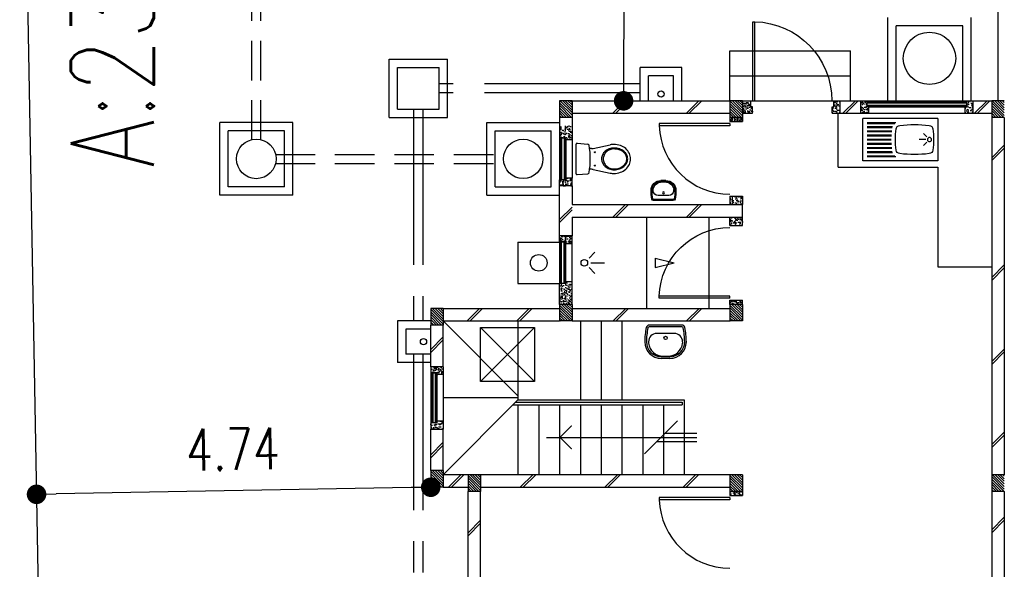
# Model space of a CAD drawing. Header units: millimetres. Extents: x 301 to 1479, y 491 to 1341.
# Tile 100 of 256: x 329.89 to 341.73, y 686.49 to 693.1. Entities that reach past the tile are written whole.
import ezdxf

# ---------------------------------------------------------------- set-up
doc = ezdxf.new("R2010")
doc.units = ezdxf.units.MM
doc.header["$LTSCALE"] = 1.5
doc.header["$MEASUREMENT"] = 0
for name, pattern in [('HIDDEN', [0.375, 0.25, -0.125]), ('HIDDEN2', [4.7625, 3.175, -1.5875]), ('PHANTOM2', [1.25, 0.625, -0.125, 0.125, -0.125, 0.125, -0.125])]:
    doc.linetypes.add(name, pattern=pattern)
for name, color, linetype in [('Blk', 7, 'Continuous'), ('Block', 46, 'Continuous'), ('Boundary Wall', 64, 'Continuous'), ('BULUS', 2, 'Continuous'), ('BWCN', 4, 'Continuous'), ('DIM', 6, 'Continuous'), ('DOOR', 3, 'Continuous'), ('Ele', 8, 'Continuous'), ('HATCH', 7, 'Continuous'), ('Hatch Col. C1 GF Ext.', 84, 'Continuous'), ('Hatch Stub Col', 251, 'Continuous'), ('Kerb', 251, 'Continuous'), ('P. Grease Trap', 64, 'Continuous'), ('P. Gully trap', 42, 'Continuous'), ('P. Sewr Manhole', 49, 'Continuous'), ('Paving Block', 251, 'Continuous'), ('PVC Pipe 110', 69, 'Continuous'), ('PVC RWP 75', 77, 'Continuous'), ('PVC Sewer Pipe 110', 24, 'Continuous'), ('ROAD', 8, 'Continuous'), ('SANIT', 8, 'Continuous'), ('TEXT', 7, 'Continuous'), ('WINDOW', 1, 'Continuous')]:
    doc.layers.add(name, color=color, linetype=linetype)
doc.styles.add('RS1', font='romans.shx', dxfattribs={"width": 0.75, "height": 0.5})
doc.styles.add('RS2', font='romans.shx', dxfattribs={"width": 0.75, "height": 1})
doc.dimstyles.new('Souillac5', dxfattribs={"dimscale": 0.5, "dimtxt": 0.5, "dimasz": 0.47, "dimexe": 0, "dimexo": 1, "dimgap": 0.5, "dimtad": 1, "dimzin": 0, "dimdsep": 46, "dimtxsty": 'RS1', "dimblk": 'DOT', "dimcen": 3, "dimse1": 1, "dimse2": 1, "dimclrd": 6, "dimclre": 6, "dimclrt": 7, "dimaunit": 1, "dimadec": 0, "dimazin": 0, "dimtfac": 1, "dimtofl": 0, "dimtmove": 1, "dimatfit": 3, "dimfxl": 1, "dimtolj": 1, "dimtzin": 0, "dimlwe": -1, "dimarcsym": 0})
pattern_1 = [(50, (427.129014, 161.862746), (0.071726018, -0.0062752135), [0.0075, -0.0825]), (355, (427.129014, 161.862746), (-0.013875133, 0.075219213), [0.006, -0.066]), (100.451444, (427.13499, 161.86222), (0.057850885, 0.068943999), [0.006374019, -0.070114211]), (46.1842, (427.12901, 161.88275), (0.106724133, -0.016551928), [0.01125, -0.12375]), (96.635635, (427.13791, 161.88137), (0.093466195, 0.09741186), [0.009561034, -0.105171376]), (351.184164, (427.12901, 161.88275), (0.093466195, 0.09741186), [0.009, -0.099]), (21, (427.139014, 161.877746), (0.059690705, -0.040261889), [0.0075, -0.0825]), (326, (427.139014, 161.877746), (0.024331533, 0.072515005), [0.006, -0.066]), (71.451445, (427.14399, 161.87439), (0.084022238, 0.032253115), [0.006374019, -0.070114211]), (37.5, (427.129014, 161.862746), (0.0012159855, 0.0332893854), [0, -0.0652, 0, -0.067, 0, -0.06625]), (7.5, (427.129014, 161.862746), (0.0263069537, 0.0394411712), [0, -0.0382, 0, -0.0637, 0, -0.02525]), (327.5, (427.106714, 161.862746), (0.0533822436, -0.0022554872), [0, -0.025, 0, -0.078, 0, -0.1035]), (317.5, (427.096714, 161.862746), (0.058318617, 0.010010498), [0, -0.0325, 0, -0.0518, 0, -0.0735])]
pattern_2 = [(50, (427.129014, 162.062746), (0.071726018, -0.0062752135), [0.0075, -0.0825]), (355, (427.129014, 162.062746), (-0.013875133, 0.075219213), [0.006, -0.066]), (100.451444, (427.13499, 162.06222), (0.057850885, 0.068943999), [0.006374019, -0.070114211]), (46.1842, (427.12901, 162.08275), (0.106724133, -0.016551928), [0.01125, -0.12375]), (96.635635, (427.13791, 162.08137), (0.093466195, 0.09741186), [0.009561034, -0.105171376]), (351.184164, (427.12901, 162.08275), (0.093466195, 0.09741186), [0.009, -0.099]), (21, (427.139014, 162.077746), (0.059690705, -0.040261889), [0.0075, -0.0825]), (326, (427.139014, 162.077746), (0.024331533, 0.072515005), [0.006, -0.066]), (71.451445, (427.14399, 162.07439), (0.084022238, 0.032253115), [0.006374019, -0.070114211]), (37.5, (427.129014, 162.062746), (0.0012159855, 0.0332893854), [0, -0.0652, 0, -0.067, 0, -0.06625]), (7.5, (427.129014, 162.062746), (0.0263069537, 0.0394411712), [0, -0.0382, 0, -0.0637, 0, -0.02525]), (327.5, (427.106714, 162.062746), (0.0533822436, -0.0022554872), [0, -0.025, 0, -0.078, 0, -0.1035]), (317.5, (427.096714, 162.062746), (0.058318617, 0.010010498), [0, -0.0325, 0, -0.0518, 0, -0.0735])]
pattern_3 = [(315, (448.28546, 157.028336), (0.0154679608, 0.0154679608), [])]
pattern_4 = [(50, (427.129014, 162.012746), (0.071726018, -0.0062752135), [0.0075, -0.0825]), (355, (427.129014, 162.012746), (-0.013875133, 0.075219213), [0.006, -0.066]), (100.451444, (427.13499, 162.01222), (0.057850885, 0.068943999), [0.006374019, -0.070114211]), (46.1842, (427.12901, 162.03275), (0.106724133, -0.016551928), [0.01125, -0.12375]), (96.635635, (427.13791, 162.03137), (0.093466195, 0.09741186), [0.009561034, -0.105171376]), (351.184164, (427.12901, 162.03275), (0.093466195, 0.09741186), [0.009, -0.099]), (21, (427.139014, 162.027746), (0.059690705, -0.040261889), [0.0075, -0.0825]), (326, (427.139014, 162.027746), (0.024331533, 0.072515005), [0.006, -0.066]), (71.451445, (427.14399, 162.02439), (0.084022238, 0.032253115), [0.006374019, -0.070114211]), (37.5, (427.129014, 162.012746), (0.0012159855, 0.0332893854), [0, -0.0652, 0, -0.067, 0, -0.06625]), (7.5, (427.129014, 162.012746), (0.0263069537, 0.0394411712), [0, -0.0382, 0, -0.0637, 0, -0.02525]), (327.5, (427.106714, 162.012746), (0.0533822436, -0.0022554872), [0, -0.025, 0, -0.078, 0, -0.1035]), (317.5, (427.096714, 162.012746), (0.058318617, 0.010010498), [0, -0.0325, 0, -0.0518, 0, -0.0735])]
pattern_5 = [(50, (427.229014, 162.212746), (0.071726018, -0.0062752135), [0.0075, -0.0825]), (355, (427.229014, 162.212746), (-0.013875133, 0.075219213), [0.006, -0.066]), (100.451444, (427.23499, 162.21222), (0.057850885, 0.068943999), [0.006374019, -0.070114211]), (46.1842, (427.22901, 162.23275), (0.106724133, -0.016551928), [0.01125, -0.12375]), (96.635635, (427.23791, 162.23137), (0.093466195, 0.09741186), [0.009561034, -0.105171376]), (351.184164, (427.22901, 162.23275), (0.093466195, 0.09741186), [0.009, -0.099]), (21, (427.239014, 162.227746), (0.059690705, -0.040261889), [0.0075, -0.0825]), (326, (427.239014, 162.227746), (0.024331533, 0.072515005), [0.006, -0.066]), (71.451445, (427.24399, 162.22439), (0.084022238, 0.032253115), [0.006374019, -0.070114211]), (37.5, (427.229014, 162.212746), (0.0012159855, 0.0332893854), [0, -0.0652, 0, -0.067, 0, -0.06625]), (7.5, (427.229014, 162.212746), (0.0263069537, 0.0394411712), [0, -0.0382, 0, -0.0637, 0, -0.02525]), (327.5, (427.206714, 162.212746), (0.0533822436, -0.0022554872), [0, -0.025, 0, -0.078, 0, -0.1035]), (317.5, (427.196714, 162.212746), (0.058318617, 0.010010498), [0, -0.0325, 0, -0.0518, 0, -0.0735])]

# ---------------------------------------------------------------- blocks, each defined once
blk = doc.blocks.new('SSBSD90')
at = {"layer": 'Ele'}
for p, q in [((-900, 510), (0, 510)), ((-900, 510), (-900, 0)), ((0, 0), (0, 510)), ((-50, 460), (-395, 460)), ((-50, 450), (-382, 450)), ((-50, 410), (-355, 410)), ((-50, 400), (-352, 400)), ((-50, 360), (-346, 360)), ((-768, 287), (-729, 326)), ((-755, 255), (-675, 255)), ((-50, 350), (-345, 350)), ((-50, 310), (-342, 310)), ((-50, 300), (-341, 300)), ((-50, 260), (-340, 260)), ((-50, 250), (-340, 250)), ((-768, 223), (-729, 184)), ((-50, 150), (-346, 150)), ((-50, 160), (-345, 160)), ((-50, 200), (-342, 200)), ((-50, 210), (-341, 210)), ((-900, 0), (0, 0)), ((-50, 50), (-395, 50)), ((-50, 60), (-382, 60)), ((-50, 100), (-355, 100)), ((-50, 110), (-352, 110))]:
    blk.add_line(p, q, dxfattribs=at)
blk.add_circle((-800, 255), 25, dxfattribs=at)
for centre, radius, start, end in [((65, 255), 915, 172.0164, 187.9836), ((-792, 375), 50, 96.577, 172.0164), ((-620, -1113), 1548, 83.423, 96.577), ((-448, 375), 50, 7.9836, 83.423), ((-1305, 255), 915, 352.0164, 7.9836), ((-792, 135), 50, 187.9836, 263.423), ((-448, 135), 50, 276.577, 352.0164), ((-620, 1623), 1548, 263.423, 276.577)]:
    blk.add_arc(centre, radius, start, end, dxfattribs=at)
blk = doc.blocks.new('WC')
at = {"layer": 'SANIT'}
for p, q in [((-179, 0), (179, 0)), ((-189, -11), (-178, -142)), ((189, -11), (178, -142)), ((-127, -205), (-170, -408)), ((-125, -185), (-125, -161)), ((125, -185), (125, -161)), ((127, -205), (170, -408))]:
    blk.add_line(p, q, dxfattribs=at)
for points in [[(130, -455, 0.086378), (120, -397, 0.092622), (92, -349, 0.103078), (49, -316, 0.111925), (0, -305, 0.111925), (-49, -316, 0.103078), (-92, -349, 0.092622), (-120, -397, 0.086378), (-130, -455, 0.086378)], [(120, -455, 0.091554), (111, -405, 0.095342), (85, -363, 0.101238), (45, -335, 0.105842), (0, -325, 0.105842), (-45, -335, 0.101238), (-85, -363, 0.095342), (-111, -405, 0.091554), (-120, -455, 0.091554)], [(-175, -455, 0.087147), (-161, -533, 0.093047), (-124, -596, 0.102819), (-66, -640, 0.110985), (0, -655, 0.110985), (66, -640, 0.102819), (124, -596, 0.093047), (161, -533, 0.087147), (175, -455, 0.052217), (170, -408, 0.093047)], [(-170, -408, 0.052217), (-175, -455, 0.087147)], [(-130, -455, 0.079027), (-120, -520, 0.088191), (-92, -572, 0.105253), (-48, -608, 0.121599), (0, -620, 0.121599), (48, -608, 0.105253), (92, -572, 0.088191), (120, -520, 0.079027), (130, -455, 0.079027)], [(-120, -455, 0.077736), (-110, -516, 0.087342), (-85, -565, 0.105569), (-44, -599, 0.12344), (0, -610, 0.12344), (44, -599, 0.105569), (85, -565, 0.087342), (110, -516, 0.077736), (120, -455, 0.077736)]]:
    blk.add_lwpolyline(points, format="xyb", dxfattribs=at)
for centre in [(-80, -225), (80, -225)]:
    blk.add_circle(centre, 6, dxfattribs=at)
for centre, radius, start, end in [((-179, -10), 10, 90, 185.0425), ((179, -10), 10, 354.9575, 90), ((-163, -140), 15, 185.0425, 259.608), ((0, 746), 916, 259.608, 280.392), ((-225, -185), 100, 348.0437, 0), ((225, -185), 100, 180, 191.9563), ((163, -140), 15, 280.392, 354.9575)]:
    blk.add_arc(centre, radius, start, end, dxfattribs=at)
blk = doc.blocks.new('Wh1')
at = {"layer": 'SANIT'}
for p, q in [((197, 0), (-197, 0)), ((197, -20), (-197, -20)), ((105, -100), (-105, -100)), ((-205, -200), (-205, -217)), ((205, -200), (205, -217)), ((50, -380), (-50, -380)), ((50, -400), (-50, -400)), ((-30, -373), (30, -373))]:
    blk.add_line(p, q, dxfattribs=at)
blk.add_circle((0, -154), 20, dxfattribs=at)
for centre, radius, start, end in [((0, -200), 250, 180, 180), ((0, -200), 250, 0, 0), ((-197, -35), 35, 90, 167.7776), ((197, -35), 35, 12.2224, 90), ((567, -201), 817, 167.7776, 179.9598), ((567, -201), 797, 167.7776, 179.9598), ((-197, -35), 15, 90, 167.7776), ((-105, -200), 100, 90, 180), ((105, -200), 100, 0, 90), ((197, -35), 15, 12.2224, 90), ((-567, -201), 797, 0.0402, 12.2224), ((-567, -201), 817, 0.0402, 12.2224), ((-50, -200), 200, 180, 270), ((-50, -200), 180, 180, 270), ((-30, -197), 176, 186.7076, 270.013), ((30, -197), 176, 269.987, 353.2924), ((50, -200), 180, 270, 0), ((50, -200), 200, 270, 0)]:
    blk.add_arc(centre, radius, start, end, dxfattribs=at)
blk = doc.blocks.new('Dr900')
at = {"layer": 'DOOR'}
for p, q in [((-50, 0), (-50, 850)), ((-25, 850), (-50, 850)), ((-25, 0), (-25, 850)), ((-25, 0), (-50, 0))]:
    blk.add_line(p, q, dxfattribs=at)
blk.add_arc((-24, 0), 851, 91.728, 179.9822, dxfattribs=at)
blk = doc.blocks.new('Dr1000')
at = {"layer": 'DOOR'}
for p, q in [((-50, 0), (-50, 950)), ((-25, 950), (-50, 950)), ((-25, 0), (-25, 950)), ((-25, 0), (-50, 0))]:
    blk.add_line(p, q, dxfattribs=at)
blk.add_arc((-24, 0), 951, 91.542, 179.9858, dxfattribs=at)
blk = doc.blocks.new('SSSU-D3')
at = {"layer": 'HATCH'}
h = blk.add_hatch(dxfattribs=at)
h.set_pattern_fill('ANSI31', color=256, scale=0.175, angle=630)
h.set_pattern_definition([(315, (-125.423914, 34.936787), (0.015467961, 0.015467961), [])])
h.paths.add_polyline_path([(1.1, 5.15), (1.25, 5.15), (1.25, 5.35), (1.1, 5.35)])
h = blk.add_hatch(dxfattribs=at)
h.set_pattern_fill('ANSI31', color=256, scale=0.175, angle=630)
h.set_pattern_definition([(315, (-123.373914, 34.936787), (0.015467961, 0.015467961), [])])
h.paths.add_polyline_path([(3.15, 5.15), (3.3, 5.15), (3.3, 5.35), (3.15, 5.35)])
h = blk.add_hatch(dxfattribs=at)
h.set_pattern_fill('ANSI31', color=256, scale=0.175, angle=630)
h.set_pattern_definition([(315, (-126.973914, 34.886787), (0.015467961, 0.015467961), [])])
h.paths.add_polyline_path([(-0.45, 5.1), (-0.3, 5.1), (-0.3, 5.3), (-0.45, 5.3)])
h = blk.add_hatch(dxfattribs=at)
h.set_pattern_fill('ANSI31', color=256, scale=0.175, angle=630)
h.set_pattern_definition([(315, (-126.973914, 32.936787), (0.015467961, 0.015467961), [])])
h.paths.add_polyline_path([(-0.45, 3.15), (-0.3, 3.15), (-0.3, 3.35), (-0.45, 3.35)])
h = blk.add_hatch(dxfattribs=at)
h.set_pattern_fill('ANSI31', color=256, scale=0.175, angle=630)
h.set_pattern_definition([(315, (-126.523914, 32.886787), (0.015467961, 0.015467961), [])])
h.paths.add_polyline_path([(0, 3.1), (0.15, 3.1), (0.15, 3.3), (0, 3.3)])
h = blk.add_hatch(dxfattribs=at)
h.set_pattern_fill('ANSI31', color=256, scale=0.175, angle=630)
h.set_pattern_definition([(315, (-123.373914, 32.886787), (0.015467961, 0.015467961), [])])
h.paths.add_polyline_path([(3.15, 3.1), (3.3, 3.1), (3.3, 3.3), (3.15, 3.3)])
at = {"layer": 'Hatch Col. C1 GF Ext.'}
h = blk.add_hatch(dxfattribs=at)
h.set_pattern_fill('ANSI31', color=256, scale=0.175, angle=-90)
h.set_pattern_definition(pattern_3)
h.paths.add_polyline_path([(1.1, 7.6), (1.25, 7.6), (1.25, 7.8), (1.1, 7.8)])
h = blk.add_hatch(dxfattribs=at)
h.set_pattern_fill('ANSI31', color=256, scale=0.175, angle=-90)
h.set_pattern_definition(pattern_3)
h.paths.add_polyline_path([(3.15, 7.6), (3.3, 7.6), (3.3, 7.8), (3.15, 7.8)])
h = blk.add_hatch(dxfattribs=at)
h.set_pattern_fill('ANSI31', color=256, scale=0.175, angle=-90)
h.set_pattern_definition(pattern_3)
h.paths.add_polyline_path([(6.3, 7.6), (6.45, 7.6), (6.45, 7.8), (6.3, 7.8)])
h = blk.add_hatch(dxfattribs=at)
h.set_pattern_fill('ANSI31', color=256, scale=0.175, angle=-90)
h.set_pattern_definition([(315, (448.28546, 156.678336), (0.0154679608, 0.0154679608), [])])
h.paths.add_polyline_path([(6.3, 3.1), (6.45, 3.1), (6.45, 3.3), (6.3, 3.3)])
at = {"layer": 'Hatch Stub Col', "linetype": 'ByBlock'}
h = blk.add_hatch(dxfattribs=at)
h.set_pattern_fill('AR-CONC', color=256, scale=0.01, angle=720)
h.set_pattern_definition([(50, (427.129014, 162.212746), (0.071726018, -0.0062752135), [0.0075, -0.0825]), (355, (427.129014, 162.212746), (-0.013875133, 0.075219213), [0.006, -0.066]), (100.451444, (427.13499, 162.21222), (0.057850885, 0.068943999), [0.006374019, -0.070114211]), (46.1842, (427.12901, 162.23275), (0.106724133, -0.016551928), [0.01125, -0.12375]), (96.635635, (427.13791, 162.23137), (0.093466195, 0.09741186), [0.009561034, -0.105171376]), (351.184164, (427.12901, 162.23275), (0.093466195, 0.09741186), [0.009, -0.099]), (21, (427.139014, 162.227746), (0.059690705, -0.040261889), [0.0075, -0.0825]), (326, (427.139014, 162.227746), (0.024331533, 0.072515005), [0.006, -0.066]), (71.451445, (427.14399, 162.22439), (0.084022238, 0.032253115), [0.006374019, -0.070114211]), (37.5, (427.129014, 162.212746), (0.0012159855, 0.0332893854), [0, -0.0652, 0, -0.067, 0, -0.06625]), (7.5, (427.129014, 162.212746), (0.0263069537, 0.0394411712), [0, -0.0382, 0, -0.0637, 0, -0.02525]), (327.5, (427.106714, 162.212746), (0.0533822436, -0.0022554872), [0, -0.025, 0, -0.078, 0, -0.1035]), (317.5, (427.096714, 162.212746), (0.058318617, 0.010010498), [0, -0.0325, 0, -0.0518, 0, -0.0735])])
h.paths.add_polyline_path([(3.4, 7.8), (3.3, 7.8), (3.3, 7.65), (3.42, 7.65), (3.42, 7.725), (3.4, 7.725)])
h = blk.add_hatch(dxfattribs=at)
h.set_pattern_fill('AR-CONC', color=256, scale=0.01, angle=720)
h.set_pattern_definition([(50, (427.279014, 162.212746), (0.071726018, -0.0062752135), [0.0075, -0.0825]), (355, (427.279014, 162.212746), (-0.013875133, 0.075219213), [0.006, -0.066]), (100.451444, (427.28499, 162.21222), (0.057850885, 0.068943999), [0.006374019, -0.070114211]), (46.1842, (427.27901, 162.23275), (0.106724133, -0.016551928), [0.01125, -0.12375]), (96.635635, (427.28791, 162.23137), (0.093466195, 0.09741186), [0.009561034, -0.105171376]), (351.184164, (427.27901, 162.23275), (0.093466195, 0.09741186), [0.009, -0.099]), (21, (427.289014, 162.227746), (0.059690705, -0.040261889), [0.0075, -0.0825]), (326, (427.289014, 162.227746), (0.024331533, 0.072515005), [0.006, -0.066]), (71.451445, (427.29399, 162.22439), (0.084022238, 0.032253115), [0.006374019, -0.070114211]), (37.5, (427.279014, 162.212746), (0.0012159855, 0.0332893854), [0, -0.0652, 0, -0.067, 0, -0.06625]), (7.5, (427.279014, 162.212746), (0.0263069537, 0.0394411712), [0, -0.0382, 0, -0.0637, 0, -0.02525]), (327.5, (427.256714, 162.212746), (0.0533822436, -0.0022554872), [0, -0.025, 0, -0.078, 0, -0.1035]), (317.5, (427.246714, 162.212746), (0.058318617, 0.010010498), [0, -0.0325, 0, -0.0518, 0, -0.0735])])
h.paths.add_polyline_path([(4.475, 7.8), (4.4, 7.8), (4.4, 7.725), (4.38, 7.725), (4.38, 7.65), (4.475, 7.65)])
h = blk.add_hatch(dxfattribs=at)
h.set_pattern_fill('AR-CONC', color=256, scale=0.01, angle=720)
h.set_pattern_definition(pattern_5)
h.paths.add_polyline_path([(4.82, 7.725), (4.8, 7.725), (4.8, 7.8), (4.725, 7.8), (4.725, 7.65), (4.82, 7.65)])
h = blk.add_hatch(dxfattribs=at)
h.set_pattern_fill('AR-CONC', color=256, scale=0.01, angle=720)
h.set_pattern_definition(pattern_5)
h.paths.add_polyline_path([(6.075, 7.8), (6, 7.8), (6, 7.725), (5.98, 7.725), (5.98, 7.65), (6.075, 7.65)])
h = blk.add_hatch(dxfattribs=at)
h.set_pattern_fill('AR-CONC', color=256, scale=0.005, angle=720)
h.set_pattern_definition([(50, (427.129014, 162.212746), (0.0358630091, -0.0031376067), [0.00375, -0.04125]), (355, (427.129014, 162.212746), (-0.0069375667, 0.0376096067), [0.003, -0.033]), (100.4514445, (427.132003, 162.212485), (0.0289254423, 0.0344719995), [0.0031870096, -0.0350571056]), (46.1842, (427.129014, 162.222746), (0.0533620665, -0.008275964), [0.005625, -0.061875]), (96.635635, (427.13346, 162.222056), (0.046733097, 0.04870593), [0.004780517, -0.052585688]), (351.184164, (427.129014, 162.222746), (0.046733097, 0.04870593), [0.0045, -0.0495]), (21, (427.134014, 162.220246), (0.0298453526, -0.0201309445), [0.00375, -0.04125]), (326, (427.134014, 162.220246), (0.0121657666, 0.0362575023), [0.003, -0.033]), (71.451445, (427.1365, 162.21857), (0.0420111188, 0.0161265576), [0.0031870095, -0.0350571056]), (37.5, (427.129014, 162.212746), (0.00060799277, 0.0166446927), [0, -0.0326, 0, -0.0335, 0, -0.033125]), (7.5, (427.129014, 162.212746), (0.0131534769, 0.0197205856), [0, -0.0191, 0, -0.03185, 0, -0.012625]), (327.5, (427.117864, 162.212746), (0.0266911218, -0.0011277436), [0, -0.0125, 0, -0.039, 0, -0.05175]), (317.5, (427.112864, 162.212746), (0.0291593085, 0.0050052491), [0, -0.01625, 0, -0.0259, 0, -0.03675])])
h.paths.add_polyline_path([(3.3, 7.55), (3.3, 7.6), (3.15, 7.6), (3.15, 7.55)])
h = blk.add_hatch(dxfattribs=at)
h.set_pattern_fill('AR-CONC', color=256, scale=0.01, angle=720)
h.set_pattern_definition(pattern_2)
h.paths.add_polyline_path([(1.175, 7.35), (1.175, 7.33), (1.25, 7.33), (1.25, 7.5), (1.1, 7.5), (1.1, 7.35)])
h = blk.add_hatch(dxfattribs=at)
h.set_pattern_fill('AR-CONC', color=256, scale=0.01, angle=720)
h.set_pattern_definition(pattern_2)
h.paths.add_polyline_path([(1.25, 6.775), (1.25, 6.87), (1.175, 6.87), (1.175, 6.85), (1.1, 6.85), (1.1, 6.775)])
h = blk.add_hatch(dxfattribs=at)
h.set_pattern_fill('AR-CONC', color=256, scale=0.01, angle=720)
h.set_pattern_definition(pattern_4)
h.paths.add_polyline_path([(3.3, 6.65), (3.3, 6.55), (3.15, 6.55), (3.15, 6.65)])
h = blk.add_hatch(dxfattribs=at)
h.set_pattern_fill('AR-CONC', color=256, scale=0.01, angle=720)
h.set_pattern_definition(pattern_4)
h.paths.add_polyline_path([(3.3, 6.3), (3.3, 6.4), (3.15, 6.4), (3.15, 6.3)])
h = blk.add_hatch(dxfattribs=at)
h.set_pattern_fill('AR-CONC', color=256, scale=0.01, angle=720)
h.set_pattern_definition([(50, (427.129014, 162.012746), (0.071726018, -0.0062752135), [0.0075, -0.0825]), (355, (427.129014, 162.012746), (-0.013875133, 0.075219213), [0.006, -0.066]), (100.451444, (427.13499, 162.01222), (0.057850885, 0.068943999), [0.006374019, -0.070114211]), (46.1842, (427.12901, 162.03275), (0.106724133, -0.016551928), [0.01125, -0.12375]), (96.635635, (427.13791, 162.03137), (0.093466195, 0.09741186), [0.009561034, -0.105171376]), (351.184164, (427.12901, 162.03275), (0.093466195, 0.09741186), [0.009, -0.099]), (21, (427.139014, 162.027746), (0.059690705, -0.040261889), [0.0075, -0.0825]), (326, (427.139014, 162.027746), (0.024331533, 0.072515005), [0.006, -0.066]), (71.451445, (427.14399, 162.02439), (0.084022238, 0.032253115), [0.006374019, -0.070114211]), (37.5, (427.129014, 162.012746), (0.0012159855, 0.0332893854), [0, -0.0652, 0, -0.067, 0, -0.06625]), (7.5, (427.129014, 162.012746), (0.0263069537, 0.0394411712), [0, -0.0382, 0, -0.0637, 0, -0.02525]), (327.5, (427.106714, 162.012746), (0.0533822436, -0.0022554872), [0, -0.025, 0, -0.078, 0, -0.1035]), (317.5, (427.096714, 162.012746), (0.058318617, 0.010010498), [0, -0.0325, 0, -0.0518, 0, -0.0735])])
h.paths.add_polyline_path([(1.175, 6.1), (1.175, 6.08), (1.25, 6.08), (1.25, 6.175), (1.1, 6.175), (1.1, 6.1)])
h = blk.add_hatch(dxfattribs=at)
h.set_pattern_fill('AR-CONC', color=256, scale=0.01, angle=720)
h.set_pattern_definition([(50, (466.11162, 47.178006), (0.071726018, -0.0062752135), [0.0075, -0.0825]), (355, (466.11162, 47.17801), (-0.013875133, 0.075219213), [0.006, -0.066]), (100.451444, (466.1176, 47.17748), (0.057850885, 0.068943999), [0.006374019, -0.070114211]), (46.1842, (466.11162, 47.19801), (0.106724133, -0.016551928), [0.01125, -0.12375]), (96.635635, (466.12051, 47.19663), (0.093466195, 0.09741186), [0.009561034, -0.105171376]), (351.184164, (466.11162, 47.19801), (0.093466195, 0.09741186), [0.009, -0.099]), (21, (466.12162, 47.193006), (0.059690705, -0.040261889), [0.0075, -0.0825]), (326, (466.12162, 47.19301), (0.024331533, 0.072515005), [0.006, -0.066]), (71.451445, (466.126594, 47.18965), (0.084022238, 0.032253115), [0.006374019, -0.070114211]), (37.5, (466.11162, 47.178006), (0.0012159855, 0.0332893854), [0, -0.0652, 0, -0.067, 0, -0.06625]), (7.5, (466.11162, 47.178006), (0.0263069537, 0.0394411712), [0, -0.0382, 0, -0.0637, 0, -0.02525]), (327.5, (466.08932, 47.178006), (0.0533822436, -0.0022554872), [0, -0.025, 0, -0.078, 0, -0.1035]), (317.5, (466.07932, 47.178006), (0.058318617, 0.010010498), [0, -0.0325, 0, -0.0518, 0, -0.0735])])
h.paths.add_polyline_path([(1.25, 5.62), (1.175, 5.62), (1.175, 5.6), (1.1, 5.6), (1.1, 5.35), (1.25, 5.35)])
h = blk.add_hatch(dxfattribs=at)
h.set_pattern_fill('AR-CONC', color=256, scale=0.01, angle=720)
h.set_pattern_definition([(50, (427.129014, 161.837746), (0.071726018, -0.0062752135), [0.0075, -0.0825]), (355, (427.129014, 161.837746), (-0.013875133, 0.075219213), [0.006, -0.066]), (100.451444, (427.13499, 161.83722), (0.057850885, 0.068943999), [0.006374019, -0.070114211]), (46.1842, (427.12901, 161.85775), (0.106724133, -0.016551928), [0.01125, -0.12375]), (96.635635, (427.13791, 161.85637), (0.093466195, 0.09741186), [0.009561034, -0.105171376]), (351.184164, (427.12901, 161.85775), (0.093466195, 0.09741186), [0.009, -0.099]), (21, (427.139014, 161.852746), (0.059690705, -0.040261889), [0.0075, -0.0825]), (326, (427.139014, 161.852746), (0.024331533, 0.072515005), [0.006, -0.066]), (71.451445, (427.14399, 161.84939), (0.084022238, 0.032253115), [0.006374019, -0.070114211]), (37.5, (427.129014, 161.837746), (0.0012159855, 0.0332893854), [0, -0.0652, 0, -0.067, 0, -0.06625]), (7.5, (427.129014, 161.837746), (0.0263069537, 0.0394411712), [0, -0.0382, 0, -0.0637, 0, -0.02525]), (327.5, (427.106714, 161.837746), (0.0533822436, -0.0022554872), [0, -0.025, 0, -0.078, 0, -0.1035]), (317.5, (427.096714, 161.837746), (0.058318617, 0.010010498), [0, -0.0325, 0, -0.0518, 0, -0.0735])])
h.paths.add_polyline_path([(3.3, 5.4), (3.15, 5.4), (3.15, 5.35), (3.3, 5.35)])
h = blk.add_hatch(dxfattribs=at)
h.set_pattern_fill('AR-CONC', color=256, scale=0.01, angle=720)
h.set_pattern_definition(pattern_1)
h.paths.add_polyline_path([(-0.3, 4.6), (-0.45, 4.6), (-0.45, 4.525), (-0.375, 4.525), (-0.375, 4.505), (-0.3, 4.505)])
h = blk.add_hatch(dxfattribs=at)
h.set_pattern_fill('AR-CONC', color=256, scale=0.01, angle=720)
h.set_pattern_definition(pattern_1)
h.paths.add_polyline_path([(-0.3, 3.945), (-0.375, 3.945), (-0.375, 3.925), (-0.45, 3.925), (-0.45, 3.85), (-0.3, 3.85)])
h = blk.add_hatch(dxfattribs=at)
h.set_pattern_fill('AR-CONC', color=256, scale=0.01, angle=720)
h.set_pattern_definition(pattern_1)
h.paths.add_polyline_path([(3.3, 3.1), (3.15, 3.1), (3.15, 3.05), (3.3, 3.05)])
at = {"layer": 'Block', "linetype": 'ByBlock'}
for p, q in [((1.25, 7.8), (3.15, 7.8)), ((4.475, 7.8), (4.725, 7.8)), ((6.075, 7.8), (6.3, 7.8)), ((1.25, 7.65), (3.15, 7.65)), ((4.475, 7.65), (4.725, 7.65)), ((6.075, 7.65), (6.3, 7.65)), ((6.3, 7.6), (6.3, 3.3)), ((6.45, 7.6), (6.45, 3.3)), ((1.1, 6.175), (1.1, 6.775)), ((1.25, 6.775), (1.25, 6.55)), ((1.25, 6.55), (3.3, 6.55)), ((3.3, 6.4), (3.3, 6.55)), ((1.25, 6.4), (3.3, 6.4)), ((1.25, 6.4), (1.25, 6.175)), ((-0.3, 5.3), (1.1, 5.3)), ((1.25, 5.3), (3.15, 5.3)), ((-0.45, 4.6), (-0.45, 5.1)), ((-0.3, 5.15), (1.1, 5.15)), ((-0.3, 4.6), (-0.3, 5.1)), ((1.25, 5.15), (3.15, 5.15)), ((-0.45, 3.35), (-0.45, 3.85)), ((-0.3, 3.35), (-0.3, 3.85)), ((0, 3.3), (-0.3, 3.3)), ((3.15, 3.3), (0.15, 3.3)), ((-0.3, 3.15), (0, 3.15)), ((0, 0), (0, 3.1)), ((0.15, 3.15), (3.15, 3.15)), ((0.15, 0.15), (0.15, 3.1)), ((6.3, 3.1), (6.3, 1.3)), ((6.45, 3.1), (6.45, 1.3))]:
    blk.add_line(p, q, dxfattribs=at)
at = {"layer": 'Boundary Wall', "linetype": 'ByBlock'}
blk.add_line((6.375, 7.8), (6.375, 9.355), dxfattribs=at)
at = {"layer": 'BULUS', "linetype": 'ByBlock'}
for p, q in [((0.575, 4.175), (2.575, 4.175)), ((2.575, 4.175), (2.575, 4.14)), ((0.54, 4.14), (2.575, 4.14))]:
    blk.add_line(p, q, dxfattribs=at)
at = {"layer": 'BWCN'}
for p, q in [((1.25, 7.8), (1.1, 7.8)), ((1.1, 7.8), (1.1, 7.6)), ((1.25, 7.8), (1.25, 7.6)), ((3.3, 7.8), (3.15, 7.8)), ((3.15, 7.8), (3.15, 7.6)), ((3.3, 7.8), (3.3, 7.6)), ((3.3, 7.8), (3.4, 7.8)), ((3.4, 7.725), (3.4, 7.8)), ((3.42, 7.725), (3.4, 7.725)), ((3.42, 7.65), (3.42, 7.725)), ((4.38, 7.65), (4.38, 7.725)), ((4.38, 7.725), (4.4, 7.725)), ((4.4, 7.8), (4.475, 7.8)), ((4.4, 7.725), (4.4, 7.8)), ((4.475, 7.65), (4.475, 7.8)), ((4.725, 7.65), (4.725, 7.8)), ((4.725, 7.8), (4.8, 7.8)), ((4.8, 7.725), (4.8, 7.8)), ((4.82, 7.725), (4.8, 7.725)), ((4.82, 7.65), (4.82, 7.725)), ((5.98, 7.65), (5.98, 7.725)), ((5.98, 7.725), (6, 7.725)), ((6, 7.725), (6, 7.8)), ((6, 7.8), (6.075, 7.8)), ((6.075, 7.65), (6.075, 7.8)), ((6.45, 7.8), (6.3, 7.8)), ((6.3, 7.8), (6.3, 7.6)), ((1.25, 7.6), (1.1, 7.6)), ((1.1, 7.6), (1.1, 7.35)), ((1.25, 7.6), (1.25, 7.33)), ((3.3, 7.6), (3.15, 7.6)), ((3.15, 7.6), (3.15, 7.55)), ((3.3, 7.65), (3.42, 7.65)), ((3.3, 7.6), (3.3, 7.55)), ((4.38, 7.65), (4.475, 7.65)), ((4.725, 7.65), (4.82, 7.65)), ((5.98, 7.65), (6.075, 7.65)), ((6.45, 7.6), (6.3, 7.6)), ((3.15, 7.55), (3.3, 7.55)), ((1.175, 7.35), (1.1, 7.35)), ((1.175, 7.33), (1.175, 7.35)), ((1.25, 7.33), (1.175, 7.33)), ((1.25, 6.87), (1.175, 6.87)), ((1.175, 6.87), (1.175, 6.85)), ((1.25, 6.775), (1.25, 6.87)), ((1.1, 6.775), (1.1, 6.85)), ((1.175, 6.85), (1.1, 6.85)), ((1.25, 6.775), (1.1, 6.775)), ((3.15, 6.65), (3.3, 6.65)), ((3.15, 6.65), (3.15, 6.55)), ((3.3, 6.65), (3.3, 6.55)), ((3.15, 6.3), (3.15, 6.4)), ((3.3, 6.3), (3.3, 6.4)), ((3.15, 6.3), (3.3, 6.3)), ((1.1, 6.1), (1.1, 6.175)), ((1.25, 6.175), (1.1, 6.175)), ((1.25, 6.08), (1.25, 6.175)), ((1.175, 6.1), (1.1, 6.1)), ((1.175, 6.08), (1.175, 6.1)), ((1.25, 6.08), (1.175, 6.08)), ((1.175, 5.6), (1.1, 5.6)), ((1.1, 5.35), (1.1, 5.6)), ((1.25, 5.62), (1.175, 5.62)), ((1.175, 5.62), (1.175, 5.6)), ((1.25, 5.35), (1.25, 5.62)), ((1.25, 5.35), (1.1, 5.35)), ((1.1, 5.35), (1.1, 5.15)), ((1.25, 5.35), (1.25, 5.15)), ((3.15, 5.4), (3.3, 5.4)), ((3.15, 5.35), (3.15, 5.4)), ((3.3, 5.35), (3.15, 5.35)), ((3.15, 5.35), (3.15, 5.15)), ((3.3, 5.35), (3.3, 5.4)), ((3.3, 5.35), (3.3, 5.15)), ((-0.3, 5.3), (-0.45, 5.3)), ((-0.45, 5.3), (-0.45, 5.1)), ((-0.3, 5.3), (-0.3, 5.1)), ((-0.3, 5.1), (-0.45, 5.1)), ((1.25, 5.15), (1.1, 5.15)), ((3.3, 5.15), (3.15, 5.15)), ((-0.45, 4.6), (-0.45, 4.525)), ((-0.375, 4.525), (-0.45, 4.525)), ((-0.375, 4.505), (-0.375, 4.525)), ((-0.3, 4.505), (-0.375, 4.505)), ((-0.3, 4.6), (-0.3, 4.505)), ((-0.375, 3.925), (-0.45, 3.925)), ((-0.45, 3.925), (-0.45, 3.85)), ((-0.3, 3.945), (-0.375, 3.945)), ((-0.375, 3.945), (-0.375, 3.925)), ((-0.3, 3.945), (-0.3, 3.85)), ((-0.3, 3.35), (-0.45, 3.35)), ((-0.45, 3.35), (-0.45, 3.15)), ((-0.3, 3.35), (-0.3, 3.15)), ((0.15, 3.3), (0, 3.3)), ((0, 3.3), (0, 3.1)), ((0.15, 3.3), (0.15, 3.1)), ((3.3, 3.3), (3.15, 3.3)), ((3.15, 3.3), (3.15, 3.1)), ((3.3, 3.3), (3.3, 3.1)), ((6.45, 3.3), (6.3, 3.3)), ((6.3, 3.3), (6.3, 3.1)), ((-0.3, 3.15), (-0.45, 3.15)), ((0.15, 3.1), (0, 3.1)), ((3.15, 3.1), (3.15, 3.05)), ((3.3, 3.1), (3.15, 3.1)), ((3.3, 3.1), (3.3, 3.05)), ((6.45, 3.1), (6.3, 3.1)), ((3.15, 3.05), (3.3, 3.05))]:
    blk.add_line(p, q, dxfattribs=at)
at = {"layer": 'BWCN', "linetype": 'ByBlock'}
for p, q in [((-0.3, 4.6), (-0.45, 4.6)), ((-0.45, 3.85), (-0.3, 3.85))]:
    blk.add_line(p, q, dxfattribs=at)
at = {"layer": 'Ele'}
for p, q in [((3.15, 7.8), (3.15, 8.4)), ((3.15, 8.4), (4.6, 8.4)), ((4.6, 7.8), (4.6, 8.4)), ((3.15, 8.1), (4.6, 8.1)), ((1.296, 7.8), (2.171, 7.8)), ((3.4, 7.8), (4.4, 7.8)), ((4.8, 7.8), (6, 7.8)), ((4.8, 7.79), (6, 7.79)), ((4.8, 7.73), (6, 7.73)), ((4.82, 7.725), (5.98, 7.725)), ((4.45, 7), (4.45, 7.65)), ((4.82, 7.65), (5.98, 7.65)), ((1.1, 7.35), (1.1, 6.85)), ((1.11, 7.35), (1.11, 6.85)), ((1.17, 7.35), (1.17, 6.85)), ((1.175, 7.33), (1.175, 6.87)), ((1.25, 7.33), (1.25, 6.87)), ((4.45, 7), (5.65, 7)), ((5.65, 7), (5.65, 5.8)), ((2.15, 5.3), (2.15, 6.4)), ((2.9, 5.3), (2.9, 6.4)), ((1.1, 6.1), (1.1, 5.6)), ((1.11, 5.6), (1.11, 6.1)), ((1.17, 5.6), (1.17, 6.1)), ((1.175, 5.62), (1.175, 6.08)), ((1.25, 5.62), (1.25, 6.08)), ((1.455, 5.907), (1.525, 5.977)), ((1.478, 5.85), (1.639, 5.85)), ((1.455, 5.793), (1.525, 5.723)), ((5.65, 5.8), (6.3, 5.8)), ((1.35, 5.15), (1.35, 4.2)), ((1.6, 5.15), (1.6, 4.2)), ((1.85, 5.15), (1.85, 4.2)), ((-0.45, 4.525), (-0.45, 3.925)), ((-0.44, 4.525), (-0.44, 3.925)), ((-0.38, 4.525), (-0.38, 3.925)), ((-0.375, 4.505), (-0.375, 3.945)), ((-0.3, 4.505), (-0.3, 3.945)), ((0.6, 4.2), (2.6, 4.2)), ((2.6, 4.2), (2.6, 3.3)), ((0.6, 4.14), (0.6, 3.3)), ((0.85, 4.14), (0.85, 3.3)), ((1.1, 4.14), (1.1, 3.3)), ((1.35, 4.14), (1.35, 3.3)), ((1.6, 4.14), (1.6, 3.3)), ((1.85, 4.14), (1.85, 3.3)), ((2.1, 4.14), (2.1, 3.3)), ((2.35, 4.14), (2.35, 3.3)), ((2.12, 3.55), (2.52, 3.95)), ((2.37, 3.8), (2.753, 3.8)), ((0.941, 3.75), (2.753, 3.75)), ((2.27, 3.7), (2.753, 3.7))]:
    blk.add_line(p, q, dxfattribs=at)
at = {"layer": 'Ele', "linetype": 'HIDDEN', "ltscale": 10}
for p, q in [((-0.3, 5.15), (0.6, 4.25)), ((0.6, 5.15), (0.6, 4.2)), ((0.6, 4.225), (-0.3, 4.225)), ((-0.3, 3.3), (0.6, 4.2))]:
    blk.add_line(p, q, dxfattribs=at)
at = {"layer": 'Ele', "const_width": 0.015}
blk.add_lwpolyline([(1.247, 3.891), (1.105, 3.75), (1.247, 3.609)], dxfattribs=at)
at = {"layer": 'Ele'}
blk.add_circle((1.398, 5.85), 0.04, dxfattribs=at)
at = {"layer": 'HATCH'}
for p, q in [((1.742, 7.65), (1.892, 7.8)), ((1.778, 7.65), (1.928, 7.8)), ((2.625, 7.65), (2.775, 7.8)), ((2.66, 7.65), (2.81, 7.8)), ((4.509, 7.65), (4.659, 7.8)), ((4.544, 7.65), (4.694, 7.8)), ((6.092, 7.65), (6.242, 7.8)), ((6.127, 7.65), (6.277, 7.8)), ((6.3, 7.115), (6.45, 7.265)), ((6.3, 7.079), (6.45, 7.229)), ((1.1, 6.371), (1.25, 6.521)), ((1.742, 6.4), (1.892, 6.55)), ((1.778, 6.4), (1.928, 6.55)), ((2.625, 6.4), (2.775, 6.55)), ((2.66, 6.4), (2.81, 6.55)), ((1.1, 6.336), (1.25, 6.486)), ((6.3, 5.674), (6.45, 5.824)), ((6.3, 5.638), (6.45, 5.788)), ((-0.012, 5.15), (0.138, 5.3)), ((0.023, 5.15), (0.173, 5.3)), ((0.586, 5.15), (0.736, 5.3)), ((0.622, 5.15), (0.772, 5.3)), ((1.746, 5.15), (1.896, 5.3)), ((1.781, 5.15), (1.931, 5.3)), ((2.628, 5.15), (2.778, 5.3)), ((2.663, 5.15), (2.813, 5.3)), ((-0.45, 4.808), (-0.3, 4.958)), ((-0.45, 4.772), (-0.3, 4.922)), ((6.3, 4.662), (6.45, 4.812)), ((6.3, 4.627), (6.45, 4.777)), ((6.3, 3.663), (6.45, 3.813)), ((-0.45, 3.541), (-0.3, 3.691)), ((6.3, 3.628), (6.45, 3.778)), ((-0.45, 3.505), (-0.3, 3.655)), ((-0.236, 3.15), (-0.086, 3.3)), ((-0.201, 3.15), (-0.051, 3.3)), ((0.628, 3.15), (0.778, 3.3)), ((0.664, 3.15), (0.814, 3.3)), ((1.645, 3.15), (1.795, 3.3)), ((1.68, 3.15), (1.83, 3.3)), ((2.586, 3.15), (2.736, 3.3)), ((2.622, 3.15), (2.772, 3.3)), ((0, 2.602), (0.15, 2.752)), ((6.3, 2.638), (6.45, 2.788)), ((6.3, 2.603), (6.45, 2.753)), ((0, 2.566), (0.15, 2.716))]:
    blk.add_line(p, q, dxfattribs=at)
at = {"layer": 'Kerb'}
for p, q in [((5.05, 7.8), (5.05, 8.8)), ((6.05, 7.8), (6.05, 8.8)), ((5.15, 7.8), (5.15, 8.7)), ((5.95, 8.7), (5.15, 8.7)), ((5.95, 7.8), (5.95, 8.7)), ((-0.95, 8.3), (-0.25, 8.3)), ((-0.95, 7.6), (-0.95, 8.3)), ((-0.25, 7.6), (-0.25, 8.3)), ((-0.85, 8.2), (-0.35, 8.2)), ((-0.85, 7.7), (-0.85, 8.2)), ((-0.35, 7.7), (-0.35, 8.2)), ((2.571, 8.2), (2.071, 8.2)), ((2.071, 7.8), (2.071, 8.2)), ((2.571, 7.8), (2.571, 8.2)), ((2.171, 7.8), (2.171, 8.1)), ((2.471, 8.1), (2.171, 8.1)), ((2.471, 7.8), (2.471, 8.1)), ((-0.85, 7.7), (-0.35, 7.7)), ((-0.95, 7.6), (-0.25, 7.6)), ((-2.985, 6.663), (-2.985, 7.538)), ((-2.11, 7.538), (-2.985, 7.538)), ((-2.11, 6.663), (-2.11, 7.538)), ((0.225, 6.663), (0.225, 7.538)), ((0.225, 7.538), (1.1, 7.538)), ((-2.885, 6.763), (-2.885, 7.438)), ((-2.21, 7.438), (-2.885, 7.438)), ((-2.21, 6.763), (-2.21, 7.438)), ((0.325, 6.763), (0.325, 7.438)), ((0.325, 7.438), (1, 7.438)), ((1, 6.763), (1, 7.438)), ((-2.21, 6.763), (-2.885, 6.763)), ((0.325, 6.763), (1, 6.763)), ((-2.11, 6.663), (-2.985, 6.663)), ((0.225, 6.663), (1.1, 6.663)), ((0.6, 6.1), (1.1, 6.1)), ((0.6, 6.1), (0.6, 5.6)), ((0.6, 5.6), (1.1, 5.6)), ((-0.85, 5.15), (-0.85, 4.65)), ((-0.45, 5.15), (-0.85, 5.15)), ((-0.75, 5.05), (-0.75, 4.75)), ((-0.45, 5.05), (-0.75, 5.05)), ((-0.45, 4.75), (-0.75, 4.75)), ((-0.45, 4.65), (-0.85, 4.65))]:
    blk.add_line(p, q, dxfattribs=at)
at = {"layer": 'P. Grease Trap'}
blk.add_circle((5.55, 8.31), 0.315, dxfattribs=at)
at = {"layer": 'P. Gully trap'}
blk.add_circle((0.85, 5.85), 0.1, dxfattribs=at)
at = {"layer": 'P. Sewr Manhole'}
for centre, radius in [((-2.548, 7.1), 0.238), ((0.663, 7.1), 0.237)]:
    blk.add_circle(centre, radius, dxfattribs=at)
at = {"layer": 'Paving Block', "linetype": 'ByBlock'}
for p, q in [((2.252, 5.906), (2.252, 5.794)), ((2.252, 5.906), (2.477, 5.85)), ((2.252, 5.794), (2.477, 5.85))]:
    blk.add_line(p, q, dxfattribs=at)
at = {"layer": 'PVC Pipe 110', "linetype": 'PHANTOM2', "ltscale": 2}
for p, q in [((2.071, 8.005), (-0.35, 8.005)), ((2.071, 7.895), (-0.35, 7.895)), ((-0.655, 7.7), (-0.655, 5.15)), ((-0.545, 7.7), (-0.545, 5.15)), ((-0.655, 4.75), (-0.655, 0.55)), ((-0.545, 4.75), (-0.545, 0.55))]:
    blk.add_line(p, q, dxfattribs=at)
at = {"layer": 'PVC RWP 75'}
for centre in [(2.321, 7.882), (-0.537, 4.9)]:
    blk.add_circle(centre, 0.0375, dxfattribs=at)
at = {"layer": 'PVC Sewer Pipe 110', "linetype": 'HIDDEN2', "ltscale": 0.1}
for p, q in [((-2.603, 7.331), (-2.603, 10.569)), ((-2.493, 7.331), (-2.493, 10.569)), ((-2.316, 7.155), (0.431, 7.155)), ((-2.316, 7.045), (0.431, 7.045))]:
    blk.add_line(p, q, dxfattribs=at)
at = {"layer": 'SANIT', "linetype": 'HIDDEN2', "ltscale": 100}
for p, q in [((0.15, 5.072), (0.8, 5.072)), ((0.15, 4.422), (0.15, 5.072)), ((0.15, 5.072), (0.8, 4.422)), ((0.8, 5.072), (0.15, 4.422)), ((0.8, 5.072), (0.8, 4.422)), ((0.8, 4.422), (0.15, 4.422))]:
    blk.add_line(p, q, dxfattribs=at)
at = {"layer": 'WINDOW'}
for p, q in [((4.8, 7.775), (6, 7.775)), ((4.8, 7.745), (6, 7.745))]:
    blk.add_line(p, q, dxfattribs=at)
at = {"layer": 'WINDOW', "linetype": 'HIDDEN2', "ltscale": 0.5}
for p, q in [((1.125, 7.35), (1.125, 6.85)), ((1.155, 7.35), (1.155, 6.85)), ((1.125, 5.6), (1.125, 6.1)), ((1.155, 5.6), (1.155, 6.1)), ((-0.425, 4.525), (-0.425, 3.925)), ((-0.395, 4.525), (-0.395, 3.925))]:
    blk.add_line(p, q, dxfattribs=at)
at = {"layer": 'DOOR', "xscale": -0.001, "yscale": 0.001, "zscale": 0.001}
blk.add_blockref('Dr1000', (3.4, 7.8), dxfattribs=at)
at = {"layer": 'DOOR', "yscale": 0.001, "zscale": 0.001, "rotation": 90}
for p, xscale in [((3.15, 7.55), 0.001), ((3.15, 5.4), -0.001), ((3.15, 3.05), 0.001)]:
    blk.add_blockref('Dr900', p, dxfattribs=dict(at, xscale=xscale))
at = {"layer": 'SANIT', "xscale": 0.001, "yscale": 0.001, "zscale": 0.001, "rotation": 89.99999999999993}
blk.add_blockref('WC', (1.3, 7.1), dxfattribs=at)
at = {"layer": 'WINDOW', "linetype": 'ByBlock', "yscale": 0.001, "zscale": 0.001}
for name, p, xscale in [('SSBSD90', (4.75, 7.078), -0.001), ('Wh1', (2.375, 5.1), 0.001)]:
    blk.add_blockref(name, p, dxfattribs=dict(at, xscale=xscale))
at = {"layer": 'WINDOW', "linetype": 'ByBlock', "xscale": -0.0006, "yscale": 0.0006, "zscale": 0.0006, "rotation": 180}
blk.add_blockref('Wh1', (2.35, 6.6), dxfattribs=at)
blk = doc.blocks.new('_DOT')
at = {"color": 0, "linetype": 'ByBlock'}
blk.add_line((-0.5, 0), (-1, 0), dxfattribs=at)
at = {"color": 0, "linetype": 'ByBlock', "const_width": 0.5}
blk.add_lwpolyline([(-0.25, 0, 1), (0.25, 0, 1)], format="xyb", close=True, dxfattribs=at)
blk = doc.blocks.new('*D211')
at = {"layer": 'DEFPOINTS', "color": 0, "transparency": 16777216}
for p in [(334.834, 687.476), (330.092, 687.391), (330.092, 687.391)]:
    blk.add_point(p, dxfattribs=at)
at = {"layer": 'DIM', "color": 6, "lineweight": -2, "transparency": 16777216}
blk.add_line((334.599, 687.472), (330.327, 687.395), dxfattribs=at)
at = {"layer": 'DIM', "color": 6, "lineweight": -2, "transparency": 16777216, "xscale": 0.235, "yscale": 0.235, "zscale": 0.235}
for p, rotation in [((334.834, 687.476), 1.026991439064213), ((330.092, 687.391), 181.0269914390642)]:
    blk.add_blockref('_DOT', p, dxfattribs=dict(at, rotation=rotation))
at = {"layer": 'DIM', "color": 7, "transparency": 16777216, "insert": (332.454, 687.934), "char_height": 0.5, "attachment_point": 5, "rotation": 1.027, "style": 'RS1'}
blk.add_mtext('\\A1;4.74', dxfattribs=at)
blk = doc.blocks.new('*D212')
at = {"layer": 'DEFPOINTS', "color": 0, "transparency": 16777216}
for p in [(337.06, 698.651), (337.198, 698.65), (337.017, 692.126)]:
    blk.add_point(p, dxfattribs=at)
at = {"layer": 'DIM', "color": 6, "lineweight": -2, "transparency": 16777216}
blk.add_line((337.156, 692.36), (337.196, 698.415), dxfattribs=at)
at = {"layer": 'DIM', "color": 6, "lineweight": -2, "transparency": 16777216, "xscale": 0.235, "yscale": 0.235, "zscale": 0.235}
for p, rotation in [((337.198, 698.65), 89.62136057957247), ((337.154, 692.125), 269.6213605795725)]:
    blk.add_blockref('_DOT', p, dxfattribs=dict(at, rotation=rotation))
at = {"layer": 'DIM', "color": 7, "transparency": 16777216, "insert": (337.753, 697.585), "char_height": 0.5, "attachment_point": 5, "rotation": 89.6214, "style": 'RS1'}
blk.add_mtext('\\A1;6.52', dxfattribs=at)

msp = doc.modelspace()

# ---------------------------------------------------------------- linework, layer by layer
at = {"layer": 'ROAD'}
msp.add_line((329.8894, 698.6981), (330.1938, 681.7152), dxfattribs=at)

# ---------------------------------------------------------------- block references
at = {"layer": 'Blk'}
msp.add_blockref('SSSU-D3', (335.2836, 684.3262), dxfattribs=at)

# ---------------------------------------------------------------- texts
at = {"layer": 'TEXT', "style": 'RS2', "width": 0.75}
msp.add_text('A:230.17m²', height=1, rotation=89.98956, dxfattribs=at).set_placement((331.5045, 691.3225))

# ---------------------------------------------------------------- dimensions: what is measured, and where the dimension line sits
at = {"layer": 'DIM'}
dim = msp.add_linear_dim(base=(337.1976, 698.6498), p1=(337.0173, 692.1262), p2=(337.0604, 698.6507), angle=89.62136, dimstyle='Souillac5', override={"dimtmove": 2}, dxfattribs=at)
dim.commit()
dim.dimension.update_dxf_attribs({"geometry": '*D212', "text_midpoint": (337.753, 697.5846), "dimtype": 161})
dim = msp.add_aligned_dim(p1=(334.8336, 687.4762), p2=(330.0921, 687.3912), distance=0, dimstyle='Souillac5', dxfattribs=at)
dim.commit()
dim.dimension.update_dxf_attribs({"geometry": '*D211', "text_midpoint": (332.4539, 687.9336)})

doc.saveas('drawing.dxf')
